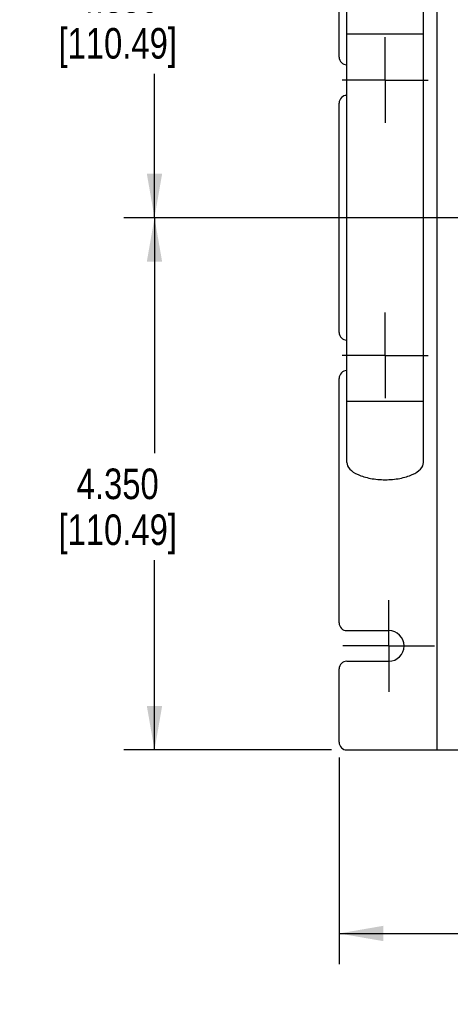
# Model space of a CAD drawing. Header units: inches. Extents: x 0 to 34, y 0 to 22.
# Tile 80 of 119: x 11.8 to 13.6, y 11.9 to 15.9. Entities that reach past the tile are written whole.
import ezdxf

# ---------------------------------------------------------------- set-up
doc = ezdxf.new("R2010")
doc.units = ezdxf.units.IN
doc.header["$LTSCALE"] = 1.87
doc.header["$MEASUREMENT"] = 0
doc.linetypes.add('CENTER', pattern=[0.6, 0.375, -0.075, 0.075, -0.075])
doc.layers.get('0').update_dxf_attribs({"linetype": 'CONTINUOUS'})
doc.layers.add('02___PRT_ALL_AXES', color=7, linetype='CONTINUOUS')
doc.layers.add('DIMENSIONS', color=7, linetype='CONTINUOUS')
doc.styles.get("Standard").update_dxf_attribs({"font": 'txt', "width": 0.8})
doc.dimstyles.new('DIMSTYLE_1', dxfattribs={"dimtxt": 0.125, "dimasz": 0.18, "dimexe": 0.125, "dimexo": 0.0625, "dimgap": 0.0625, "dimtad": 0, "dimtih": 1, "dimtoh": 1, "dimdec": 3, "dimlfac": 2, "dimzin": 4, "dimdsep": 46, "dimtxsty": 'STANDARD', "dimblk": '_FILLED', "dimblk1": '_FILLED', "dimblk2": '_FILLED', "dimcen": 0.09, "dimadec": 0, "dimazin": 0, "dimtp": 0.001, "dimtm": 0.001, "dimtfac": 1, "dimtdec": 3, "dimtofl": 0, "dimtmove": 0, "dimatfit": 3, "dimldrblk": '_FILLED', "dimfxl": 1, "dimtolj": 1, "dimtzin": 4, "dimarcsym": 0})

# ---------------------------------------------------------------- blocks, each defined once
blk = doc.blocks.new('_FILLED')
at = {"color": 0, "linetype": 'BYBLOCK'}
blk.add_solid([(0, 0), (-1, 0.174), (-1, -0.174)], dxfattribs=at)
blk = doc.blocks.new('*D13')
at = {"layer": 'DIMENSIONS', "color": 2, "linetype": 'CONTINUOUS'}
for p, q in [((15.527, 14.9654), (15.527, 12.0281)), ((13.152, 12.8721), (13.152, 12.0281)), ((13.152, 12.1531), (13.877, 12.1531)), ((15.527, 12.1531), (14.802, 12.1531))]:
    blk.add_line(p, q, dxfattribs=at)
at = {"layer": 'DIMENSIONS', "color": 2, "linetype": 'CONTINUOUS', "xscale": 0.18, "yscale": 0.18, "zscale": 0.18, "rotation": 180}
blk.add_blockref('_FILLED', (13.152, 12.1531), dxfattribs=at)
at = {"layer": 'DIMENSIONS', "color": 2, "linetype": 'CONTINUOUS', "xscale": 0.18, "yscale": 0.18, "zscale": 0.18}
blk.add_blockref('_FILLED', (15.527, 12.1531), dxfattribs=at)
at = {"layer": 'DIMENSIONS', "color": 2, "linetype": 'CONTINUOUS', "insert": (14.1895, 12.2156), "char_height": 0.125, "width": 0.8, "attachment_point": 2, "line_spacing_factor": 0.9}
blk.add_mtext('4.750\\P[120.65]', dxfattribs=at)
blk = doc.blocks.new('*D14')
at = {"layer": 'DIMENSIONS', "color": 2, "linetype": 'CONTINUOUS'}
for p, q in [((16.502, 15.0781), (12.2736, 15.0781)), ((12.3986, 15.0781), (12.3986, 14.1156)), ((12.3986, 12.9031), (12.3986, 13.6781)), ((13.121, 12.9031), (12.2736, 12.9031))]:
    blk.add_line(p, q, dxfattribs=at)
at = {"layer": 'DIMENSIONS', "color": 2, "linetype": 'CONTINUOUS', "xscale": 0.18, "yscale": 0.18, "zscale": 0.18}
for p, rotation in [((12.3986, 15.0781), 90), ((12.3986, 12.9031), 270)]:
    blk.add_blockref('_FILLED', p, dxfattribs=dict(at, rotation=rotation))
at = {"layer": 'DIMENSIONS', "color": 2, "linetype": 'CONTINUOUS', "insert": (12.2486, 14.0531), "char_height": 0.125, "width": 0.8, "attachment_point": 2, "line_spacing_factor": 0.9}
blk.add_mtext('4.350\\P[110.49]', dxfattribs=at)
blk = doc.blocks.new('*D15')
at = {"layer": 'DIMENSIONS', "color": 2, "linetype": 'CONTINUOUS'}
for p, q in [((13.121, 17.2531), (12.2736, 17.2531)), ((12.3986, 17.2531), (12.3986, 16.1033)), ((12.3986, 15.0781), (12.3986, 15.6658)), ((16.502, 15.0781), (12.2736, 15.0781))]:
    blk.add_line(p, q, dxfattribs=at)
at = {"layer": 'DIMENSIONS', "color": 2, "linetype": 'CONTINUOUS', "xscale": 0.18, "yscale": 0.18, "zscale": 0.18}
for p, rotation in [((12.3986, 17.2531), 90), ((12.3986, 15.0781), 270)]:
    blk.add_blockref('_FILLED', p, dxfattribs=dict(at, rotation=rotation))
at = {"layer": 'DIMENSIONS', "color": 2, "linetype": 'CONTINUOUS', "insert": (12.2486, 16.0408), "char_height": 0.125, "width": 0.8, "attachment_point": 2, "line_spacing_factor": 0.9}
blk.add_mtext('4.350\\P[110.49]', dxfattribs=at)

msp = doc.modelspace()

# ---------------------------------------------------------------- linework, layer by layer
at = {"color": 7, "linetype": 'CONTINUOUS'}
for p, q in [((13.55199, 12.90308), (13.55199, 17.25308)), ((13.15199, 15.73458), (13.15199, 16.73408)), ((13.18374, 14.07808), (13.18374, 16.07808)), ((13.49624, 14.07808), (13.49624, 16.07808)), ((13.49624, 15.82808), (13.18374, 15.82808)), ((13.15199, 14.60958), (13.15199, 15.54658)), ((13.15199, 13.42208), (13.15199, 14.42158)), ((13.18374, 14.32808), (13.49624, 14.32808)), ((13.18349, 13.39058), (13.35449, 13.39058)), ((13.18349, 13.26558), (13.35449, 13.26558)), ((13.15199, 12.93458), (13.15199, 13.23408)), ((13.18349, 12.90308), (22.62049, 12.90308))]:
    msp.add_line(p, q, dxfattribs=at)
for centre, start, end in [((13.18349, 15.73458), 180, 270), ((13.18349, 15.54658), 90, 180), ((13.18349, 14.60958), 180, 270), ((13.18349, 14.42158), 90, 180), ((13.18349, 13.42208), 180, 270), ((13.18349, 13.23408), 90, 180), ((13.18349, 12.93458), 180, 270)]:
    msp.add_arc(centre, 0.0315, start, end, dxfattribs=at)
for points in [[(13.18374, 14.07808), (13.18374, 14.06884), (13.19188, 14.05035), (13.22663, 14.02684), (13.27864, 14.01113), (13.31954, 14.00745), (13.33999, 14.00745)], [(13.33999, 14.00745), (13.36045, 14.00745), (13.40134, 14.01113), (13.45336, 14.02684), (13.48811, 14.05035), (13.49624, 14.06884), (13.49624, 14.07808)]]:
    msp.add_open_spline(points, degree=3, dxfattribs=at)
at = {"layer": '02___PRT_ALL_AXES', "color": 7, "linetype": 'CENTER'}
for p, q in [((13.33999, 15.64058), (13.33999, 15.81558)), ((13.33999, 15.64058), (13.16499, 15.64058)), ((13.33999, 15.64058), (13.33999, 15.46558)), ((13.33999, 15.64058), (13.51499, 15.64058)), ((13.33999, 14.51558), (13.33999, 14.69058)), ((13.33999, 14.51558), (13.16499, 14.51558)), ((13.33999, 14.51558), (13.33999, 14.34058)), ((13.33999, 14.51558), (13.51499, 14.51558)), ((13.35449, 13.32808), (13.35449, 13.51558)), ((13.35449, 13.32808), (13.16699, 13.32808)), ((13.35449, 13.32808), (13.35449, 13.14058)), ((13.35449, 13.32808), (13.54199, 13.32808))]:
    msp.add_line(p, q, dxfattribs=at)
at = {"layer": '02___PRT_ALL_AXES', "color": 7, "linetype": 'CONTINUOUS'}
msp.add_arc((13.35449, 13.32808), 0.0625, 270, 90, dxfattribs=at)

# ---------------------------------------------------------------- dimensions: what is measured, and where the dimension line sits
at = {"layer": 'DIMENSIONS', "color": 2, "linetype": 'CONTINUOUS'}
for base, p2, angle, picture, middle in [((12.39861, 17.25308), (13.18349, 17.25308), 90, '*D15', (12.39861, 15.8845)), ((12.39861, 12.90308), (13.18349, 12.90308), 270, '*D14', (12.39861, 13.89683))]:
    dim = msp.add_linear_dim(base=base, p1=(16.56449, 15.07808), p2=p2, angle=angle, dimstyle='DIMSTYLE_1', dxfattribs=at)
    dim.commit()
    dim.dimension.update_dxf_attribs({"geometry": picture, "text_midpoint": middle, "dimtype": 160})
dim = msp.add_linear_dim(base=(15.52699, 12.15308), p1=(13.15199, 12.93458), p2=(15.52699, 15.02785), dimstyle='DIMSTYLE_1', dxfattribs=at)
dim.commit()
dim.dimension.update_dxf_attribs({"geometry": '*D13', "text_midpoint": (14.33949, 12.05933), "dimtype": 160})

doc.saveas('drawing.dxf')
